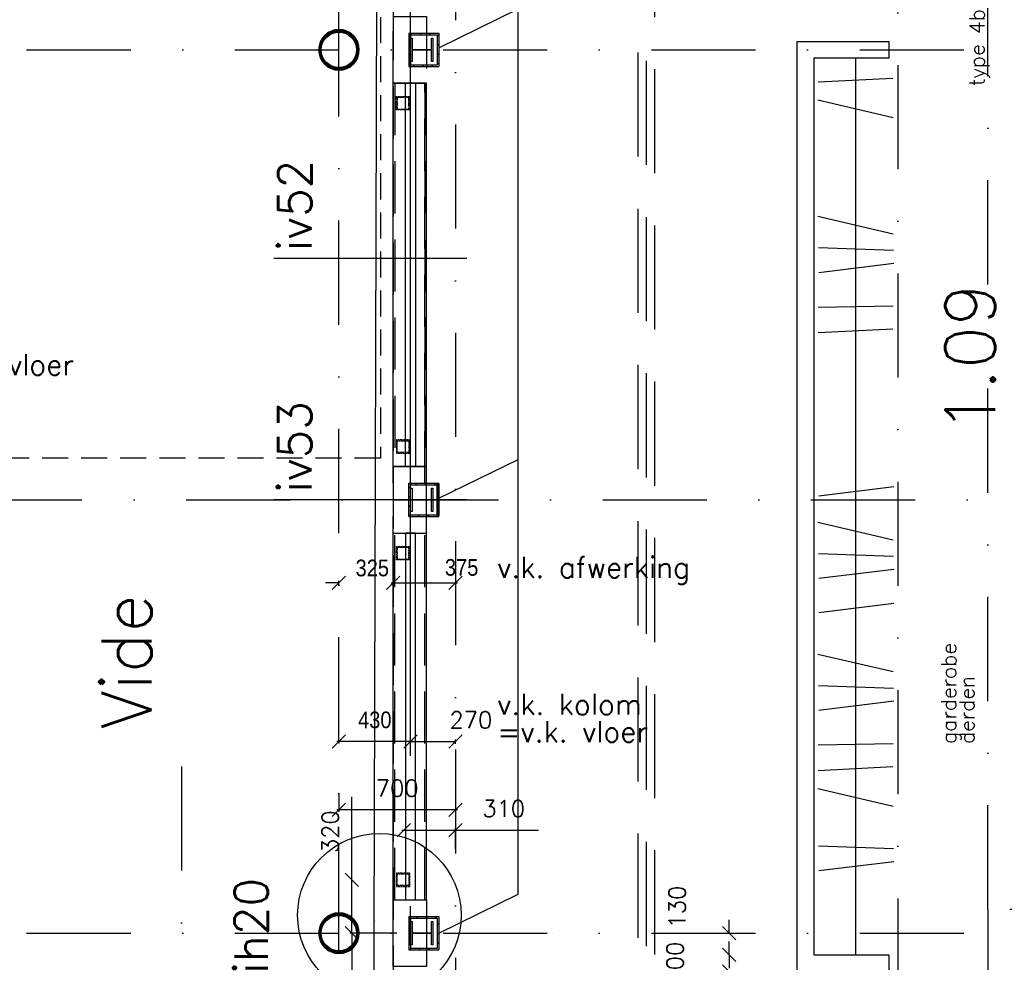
# Model space of a CAD drawing. Extents: x -171140 to 151546, y -8083 to 162438.
# Tile 44 of 96: x 34411 to 40320, y 42472 to 48128. Entities that reach past the tile are written whole.
import ezdxf
from ezdxf.enums import TextEntityAlignment as Align

# ---------------------------------------------------------------- set-up
doc = ezdxf.new("R2010")
doc.units = 0
doc.header["$LTSCALE"] = 50
doc.header["$MEASUREMENT"] = 0
doc.header["$PDMODE"] = 3
doc.header["$PDSIZE"] = 0.001
for name, pattern in [('DASHDOT', [25, 12.5, -6.25, 0, -6.25]), ('DASHED', [0.75, 0.5, -0.25]), ('HIDDEN', [9.375, 6.25, -3.125]), ('HIDDEN2', [0.1875, 0.125, -0.0625]), ('STRAM_0WT$0$DASHDOT', [25, 12.5, -6.25, 0, -6.25]), ('STRAM_0WT$0$DD1', [2.66667, 1.66667, -0.5, 0, -0.5]), ('STRAM_0WT$0$HIDDEN', [9.375, 6.25, -3.125])]:
    doc.linetypes.add(name, pattern=pattern)
doc.layers.get('0').update_dxf_attribs({"linetype": 'CONTINUOUS'})
doc.layers.get('DEFPOINTS').update_dxf_attribs({"linetype": 'CONTINUOUS'})
for name, color, linetype in [('00', 7, 'CONTINUOUS'), ('0POLYBUITENOM', 7, 'CONTINUOUS'), ('_BESTAAND_ONGEWIJZIGD', 8, 'CONTINUOUS'), ('_BRANDCOMPART', 6, 'DASHDOT'), ('_DETAILNUMMERS', 4, 'CONTINUOUS'), ('_DETAILNUMMERSTEKST', 4, 'CONTINUOUS'), ('_INTERIEUR', 7, 'CONTINUOUS'), ('A--01A1_ACEER', 1, 'CONTINUOUS'), ('A--A28--_F-2--', 7, 'CONTINUOUS'), ('A--A42--_F-23-', 9, 'CONTINUOUS'), ('A--L08A1_HULPLIJNEN', 7, 'CONTINUOUS'), ('A--L13A1_VLOEREN', 1, 'CONTINUOUS'), ('A--L22A1_BINNENWAND', 1, 'CONTINUOUS'), ('A--L22A2_BINNENWAND', 2, 'CONTINUOUS'), ('A--L24AC1_TRAPPEN', 1, 'HIDDEN2'), ('A--L28--', 7, 'CONTINUOUS'), ('A--L28--_F-2--', 7, 'CONTINUOUS'), ('A--L35A1_PLAFONDS', 1, 'HIDDEN'), ('A--L42--', 7, 'CONTINUOUS'), ('A--L42--_F-23-', 7, 'CONTINUOUS'), ('A--M$1A-_F123-', 1, 'CONTINUOUS'), ('A--T$1A-_F123-_R', 4, 'CONTINUOUS'), ('A--T01A-25_TEKST', 2, 'CONTINUOUS'), ('STRAM_0WT$0$A--L$7A-_STRAM', 1, 'STRAM_0WT$0$DASHDOT'), ('STRAM_0WT$0$A--L$7AC3-_STR', 3, 'STRAM_0WT$0$DASHDOT'), ('STRAM_0WT$0$A--T$7A8-_STRA', 8, 'STRAM_0WT$0$DASHDOT'), ('STRAM_0WT$0$STRAMIEN', 1, 'STRAM_0WT$0$DD1'), ('TEKST_KOZIJNMERK', 10, 'CONTINUOUS'), ('TEKSTKOZIJNMERK', 2, 'CONTINUOUS'), ('X--LR---_CP', 7, 'CONTINUOUS')]:
    doc.layers.add(name, color=color, linetype=linetype)
doc.styles.add('ALFA-0_25', font='ROMANS')
doc.styles.add('B-01', font='SIMPLEX.SHX', dxfattribs={"width": 0.8, "height": 4.5})
doc.styles.add('HIEMSTRA', font='romans.shx')
doc.styles.get("Standard").update_dxf_attribs({"font": 'txt', "width": 0.9})
doc.linetypes.add('BATTING', pattern='A,0.0001,-0.1,[134,ltypeshp.shx,S=0.1,R=0,X=-0.1,Y=0],-0.2,[134,ltypeshp.shx,S=0.1,R=180,X=0.1,Y=0],-0.1', length=0.4001)
doc.dimstyles.new('BEILEN', dxfattribs={"dimscale": 40, "dimtxt": 2.5, "dimasz": 2, "dimexe": 0.3, "dimexo": 0.3, "dimgap": 2, "dimtad": 1, "dimdec": 0, "dimzin": 0, "dimtxsty": 'HIEMSTRA', "dimblk1": 'OBLIQUE', "dimblk2": 'OBLIQUE', "dimsah": 1, "dimcen": -0.09, "dimdle": 0.3, "dimse1": 1, "dimclrd": 2, "dimclre": 2, "dimclrt": 3, "dimazin": 3, "dimtfac": 1, "dimtdec": 4, "dimtofl": 0, "dimtmove": 0, "dimatfit": 3, "dimtvp": 625, "dimtolj": 1, "dimtzin": 0})
doc.dimstyles.get("Standard").update_dxf_attribs({"dimscale": 40, "dimtxt": 2.5, "dimasz": 2, "dimexe": 0.3, "dimexo": 0.3, "dimgap": 2, "dimtad": 0, "dimdec": 0, "dimzin": 0, "dimtxsty": 'HIEMSTRA', "dimblk1": 'OBLIQUE', "dimblk2": 'OBLIQUE', "dimsah": 1, "dimcen": -0.09, "dimdle": 0.3, "dimse1": 1, "dimclrd": 2, "dimclre": 2, "dimclrt": 3, "dimazin": 3, "dimtfac": 1, "dimtdec": 4, "dimtix": 1, "dimtmove": 0, "dimatfit": 3, "dimtvp": 625, "dimtolj": 1, "dimtzin": 0})
pattern_1 = [(45, (-36752.046, -48041.86), (-28.28427, 28.28427), [])]
pattern_2 = [(45, (-36752.046, -42741.86), (-28.28427, 28.28427), [])]
pattern_3 = [(45, (-36752.046, -45151.86), (-28.28427, 28.28427), [])]

# ---------------------------------------------------------------- blocks, each defined once
blk = doc.blocks.new('Q020873-')
at = {"layer": 'A--A28--_F-2--', "color": 3, "linetype": 'CONTINUOUS'}
for points in [[(-40.7, 98.2), (-46.8, 112.9), (0, 106.2), (0, 122.2)], [(0, 106.2), (0, 122.2), (40.7, 98.2), (46.8, 112.9)], [(-98.2, 40.7), (-112.9, 46.8), (-75.1, 75.1), (-86.4, 86.4)], [(-75.1, 75.1), (-86.4, 86.4), (-40.7, 98.2), (-46.8, 112.9)], [(40.7, 98.2), (46.8, 112.9), (75.1, 75.1), (86.4, 86.4)], [(75.1, 75.1), (86.4, 86.4), (98.2, 40.7), (112.9, 46.8)], [(-106.2, 0), (-122.2, 0), (-98.2, 40.7), (-112.9, 46.8)], [(-98.2, -40.7), (-112.9, -46.8), (-106.2, 0), (-122.2, 0)], [(98.2, 40.7), (112.9, 46.8), (106.2, 0), (122.2, 0)], [(106.2, 0), (122.2, 0), (98.2, -40.7), (112.9, -46.8)], [(-75.1, -75.1), (-86.4, -86.4), (-98.2, -40.7), (-112.9, -46.8)], [(98.2, -40.7), (112.9, -46.8), (75.1, -75.1), (86.4, -86.4)], [(-40.7, -98.2), (-46.8, -112.9), (-75.1, -75.1), (-86.4, -86.4)], [(0, -106.2), (0, -122.2), (-40.7, -98.2), (-46.8, -112.9)], [(40.7, -98.2), (46.8, -112.9), (0, -106.2), (0, -122.2)], [(75.1, -75.1), (86.4, -86.4), (40.7, -98.2), (46.8, -112.9)]]:
    blk.add_solid(points, dxfattribs=at)
at = {"layer": 'A--L28--_F-2--', "color": 3, "linetype": 'CONTINUOUS'}
blk.add_lwpolyline([(0, 122.2, 1), (0, -122.2, 1), (0, 122.2), (0, 106.2, -1), (0, -106.2, -1), (0, 106.2)], format="xyb", close=True, dxfattribs=at)
at = {"layer": 'X--LR---_CP', "color": 4, "linetype": 'CONTINUOUS'}
blk.add_point((0, 0), dxfattribs=at)
blk = doc.blocks.new('_OBLIQUE')
at = {"color": 0, "linetype": 'BYBLOCK'}
blk.add_line((-0.5, -0.5), (0.5, 0.5), dxfattribs=at)
blk = doc.blocks.new('*D112')
at = {"layer": 'A--M$1A-_F123-', "color": 2, "linetype": 'CONTINUOUS'}
for p, q in [((38669.5, 42516.9), (38669.5, 42596.9)), ((38669.5, 42416.9), (38669.5, 42336.9))]:
    blk.add_line(p, q, dxfattribs=at)
at = {"layer": 'DEFPOINTS', "color": 0, "linetype": 'CONTINUOUS'}
for p in [(38669.5, 42516.9), (38669.5, 42516.9), (38669.5, 42416.9)]:
    blk.add_point(p, dxfattribs=at)
at = {"layer": 'A--M$1A-_F123-', "color": 2, "linetype": 'CONTINUOUS', "xscale": 80, "yscale": 80, "zscale": 80}
for p, rotation in [((38669.5, 42516.9), 270), ((38669.5, 42416.9), 90)]:
    blk.add_blockref('_OBLIQUE', p, dxfattribs=dict(at, rotation=rotation))
at = {"layer": 'A--M$1A-_F123-', "color": 3, "linetype": 'CONTINUOUS', "insert": (38344.5, 42466.9), "char_height": 100, "attachment_point": 5, "rotation": 90, "style": 'HIEMSTRA'}
blk.add_mtext('\\A1;100', dxfattribs=at)
blk = doc.blocks.new('*D113')
at = {"layer": 'A--M$1A-_F123-', "color": 2, "linetype": 'CONTINUOUS'}
for p, q in [((38669.5, 42646.9), (38669.5, 42726.9)), ((38669.5, 42516.9), (38669.5, 42436.9))]:
    blk.add_line(p, q, dxfattribs=at)
at = {"layer": 'DEFPOINTS', "color": 0, "linetype": 'CONTINUOUS'}
for p in [(38669.5, 42646.9), (38669.5, 42646.9), (38669.5, 42516.9)]:
    blk.add_point(p, dxfattribs=at)
at = {"layer": 'A--M$1A-_F123-', "color": 2, "linetype": 'CONTINUOUS', "xscale": 80, "yscale": 80, "zscale": 80}
for p, rotation in [((38669.5, 42646.9), 270), ((38669.5, 42516.9), 90)]:
    blk.add_blockref('_OBLIQUE', p, dxfattribs=dict(at, rotation=rotation))
at = {"layer": 'A--M$1A-_F123-', "color": 3, "linetype": 'CONTINUOUS', "insert": (38356.8, 42803.5), "char_height": 100, "attachment_point": 5, "rotation": 90, "style": 'HIEMSTRA'}
blk.add_mtext('\\A1;130', dxfattribs=at)
blk = doc.blocks.new('STRAM_0WT')
at = {"layer": 'STRAM_0WT$0$A--L$7A-_STRAM'}
blk.add_line((-39289.938, 9050), (-39289.938, 63702.184), dxfattribs=at)
at = {"layer": 'STRAM_0WT$0$A--L$7AC3-_STR'}
blk.add_line((-38589.938, 89008.057), (-38589.938, -5393.534), dxfattribs=at)
at = {"layer": 'STRAM_0WT$0$A--T$7A8-_STRA', "color": 8}
for p, q in [((-35934.938, 28110.192), (-35934.938, -7328.621)), ((-66167.142, 15700), (-500, 15700)), ((-108962.956, 13000), (-500, 13000)), ((-40234.938, 11400), (-40234.938, -7328.621)), ((-66167.142, 10400), (-540.602, 10400))]:
    blk.add_line(p, q, dxfattribs=at)
at = {"layer": 'STRAM_0WT$0$STRAMIEN', "color": 8, "linetype": 'STRAM_0WT$0$HIDDEN', "ltscale": 0.5}
blk.add_lwpolyline([(-19628.191, 24100), (-39039.938, 24100), (-39039.938, 13250), (-50246.691, 13250), (-59989.832, 15234.692)], dxfattribs=at)
blk = doc.blocks.new('*D191')
at = {"color": 2, "linetype": 'BYBLOCK'}
for p, q in [((36745, 43796), (37027, 43796)), ((37027, 43782.2), (37027, 43808))]:
    blk.add_line(p, q, dxfattribs=at)
at = {"layer": 'DEFPOINTS', "color": 0, "linetype": 'BYBLOCK'}
for p in [(36757, 44333.4), (37027, 43796), (37027, 43770.2)]:
    blk.add_point(p, dxfattribs=at)
at = {"color": 2, "linetype": 'BYBLOCK', "xscale": 80, "yscale": 80, "zscale": 80, "rotation": 180}
blk.add_blockref('_OBLIQUE', (36757, 43796), dxfattribs=at)
at = {"color": 2, "linetype": 'BYBLOCK', "xscale": 80, "yscale": 80, "zscale": 80}
blk.add_blockref('_OBLIQUE', (37027, 43796), dxfattribs=at)
at = {"color": 3, "linetype": 'BYBLOCK', "insert": (37118.8, 43926), "char_height": 100, "attachment_point": 5, "style": 'HIEMSTRA'}
blk.add_mtext('\\A1;270', dxfattribs=at)
blk = doc.blocks.new('*D192')
at = {"color": 2, "linetype": 'BYBLOCK'}
for p, q in [((36327, 43479.6), (36327, 43374.6)), ((37039, 43386.6), (36315, 43386.6))]:
    blk.add_line(p, q, dxfattribs=at)
at = {"layer": 'DEFPOINTS', "color": 0, "linetype": 'BYBLOCK'}
for p in [(36327, 43491.6), (37027, 43491.6), (36327, 43386.6)]:
    blk.add_point(p, dxfattribs=at)
at = {"color": 2, "linetype": 'BYBLOCK', "xscale": 80, "yscale": 80, "zscale": 80, "rotation": 180}
blk.add_blockref('_OBLIQUE', (36327, 43386.6), dxfattribs=at)
at = {"color": 2, "linetype": 'BYBLOCK', "xscale": 80, "yscale": 80, "zscale": 80}
blk.add_blockref('_OBLIQUE', (37027, 43386.6), dxfattribs=at)
at = {"color": 3, "linetype": 'BYBLOCK', "insert": (36677, 43516.6), "char_height": 100, "attachment_point": 5, "style": 'HIEMSTRA'}
blk.add_mtext('\\A1;700', dxfattribs=at)
blk = doc.blocks.new('*D193')
at = {"layer": 'A--M$1A-_F123-', "color": 2}
for p, q in [((36327, 44749.3), (36247, 44749.3)), ((36327, 44737.5), (36327, 44761.3)), ((36652, 44749.3), (36732, 44749.3))]:
    blk.add_line(p, q, dxfattribs=at)
at = {"layer": 'DEFPOINTS', "color": 0}
for p in [(36327, 44749.3), (36327, 44725.5), (36652, 44521.7)]:
    blk.add_point(p, dxfattribs=at)
at = {"layer": 'A--M$1A-_F123-', "color": 2, "xscale": 80, "yscale": 80, "zscale": 80}
blk.add_blockref('_OBLIQUE', (36327, 44749.3), dxfattribs=at)
at = {"layer": 'A--M$1A-_F123-', "color": 2, "xscale": 80, "yscale": 80, "zscale": 80, "rotation": 180}
blk.add_blockref('_OBLIQUE', (36652, 44749.3), dxfattribs=at)
at = {"layer": 'A--M$1A-_F123-', "color": 3, "insert": (36527, 44837.3), "char_height": 100, "attachment_point": 5}
blk.add_mtext('\\A1;325', dxfattribs=at)
blk = doc.blocks.new('*D194')
at = {"layer": 'A--M$1A-_F123-', "color": 2}
blk.add_line((36640, 44749.3), (37039, 44749.3), dxfattribs=at)
at = {"layer": 'DEFPOINTS', "color": 0}
for p in [(36652, 44749.3), (37027, 44749.3), (37027, 44749.3)]:
    blk.add_point(p, dxfattribs=at)
at = {"layer": 'A--M$1A-_F123-', "color": 2, "xscale": 80, "yscale": 80, "zscale": 80, "rotation": 180}
blk.add_blockref('_OBLIQUE', (36652, 44749.3), dxfattribs=at)
at = {"layer": 'A--M$1A-_F123-', "color": 2, "xscale": 80, "yscale": 80, "zscale": 80}
blk.add_blockref('_OBLIQUE', (37027, 44749.3), dxfattribs=at)
at = {"layer": 'A--M$1A-_F123-', "color": 3, "insert": (37063.3, 44840.8), "char_height": 100, "attachment_point": 5}
blk.add_mtext('\\A1;375', dxfattribs=at)
blk = doc.blocks.new('*D195')
at = {"layer": 'A--M$1A-_F123-', "color": 2}
for p, q in [((36769, 43796), (36315, 43796)), ((36327, 43792.9), (36327, 43784))]:
    blk.add_line(p, q, dxfattribs=at)
at = {"layer": 'DEFPOINTS', "color": 0}
for p in [(36327, 43804.9), (36327, 43796), (36757, 43804.9)]:
    blk.add_point(p, dxfattribs=at)
at = {"layer": 'A--M$1A-_F123-', "color": 2, "xscale": 80, "yscale": 80, "zscale": 80, "rotation": 180}
blk.add_blockref('_OBLIQUE', (36327, 43796), dxfattribs=at)
at = {"layer": 'A--M$1A-_F123-', "color": 2, "xscale": 80, "yscale": 80, "zscale": 80}
blk.add_blockref('_OBLIQUE', (36757, 43796), dxfattribs=at)
at = {"layer": 'A--M$1A-_F123-', "color": 3, "insert": (36542, 43926), "char_height": 100, "attachment_point": 5}
blk.add_mtext('\\A1;430', dxfattribs=at)
blk = doc.blocks.new('*U1074')
at = {"layer": 'A--A42--_F-23-', "linetype": 'CONTINUOUS'}
h = blk.add_hatch(dxfattribs=at)
h.set_pattern_fill('ALFALINE', color=256, scale=40, style=0)
h.set_pattern_definition(pattern_1)
h.paths.add_polyline_path([(0, 0), (-5, 5), (175, 5), (170, 0), (165, -5), (5, -5)])
at = {"layer": 'A--L42--_F-23-', "color": 2, "linetype": 'CONTINUOUS'}
for points in [[(-5, 5), (-5, 5), (175, 5), (175, 5)], [(5, -5), (5, -5), (165, -5), (165, -5)]]:
    blk.add_lwpolyline(points, dxfattribs=at)
blk = doc.blocks.new('*U1073')
at = {"layer": 'A--A42--_F-23-', "linetype": 'CONTINUOUS'}
h = blk.add_hatch(dxfattribs=at)
h.set_pattern_fill('ALFALINE', color=256, scale=40, style=0)
h.set_pattern_definition([(45, (-36922.046, -48041.86), (-28.28427, 28.28427), [])])
h.paths.add_polyline_path([(0, 0), (5, 5), (5, -195), (0, -190), (-5, -185), (-5, -5)])
at = {"layer": 'A--L42--_F-23-', "color": 2, "linetype": 'CONTINUOUS'}
for points in [[(5, 5), (5, 5), (5, -195), (5, -195)], [(-5, -5), (-5, -5), (-5, -185), (-5, -185)]]:
    blk.add_lwpolyline(points, dxfattribs=at)
blk = doc.blocks.new('*U1072')
at = {"layer": 'A--A42--_F-23-', "linetype": 'CONTINUOUS'}
h = blk.add_hatch(dxfattribs=at)
h.set_pattern_fill('ALFALINE', color=256, scale=40, style=0)
h.set_pattern_definition([(45, (-36752.046, -47851.86), (-28.28427, 28.28427), [])])
h.paths.add_polyline_path([(0, 0), (-5, -5), (175, -5), (170, 0), (165, 5), (5, 5)])
at = {"layer": 'A--L42--_F-23-', "color": 2, "linetype": 'CONTINUOUS'}
for points in [[(5, 5), (5, 5), (165, 5), (165, 5)], [(-5, -5), (-5, -5), (175, -5), (175, -5)]]:
    blk.add_lwpolyline(points, dxfattribs=at)
blk = doc.blocks.new('*U1071')
at = {"layer": 'A--A42--_F-23-', "linetype": 'CONTINUOUS'}
h = blk.add_hatch(dxfattribs=at)
h.set_pattern_fill('ALFALINE', color=256, scale=40, style=0)
h.set_pattern_definition(pattern_1)
h.paths.add_polyline_path([(0, 0), (-5, 5), (-5, -195), (0, -190), (5, -185), (5, -5)])
at = {"layer": 'A--L42--_F-23-', "color": 2, "linetype": 'CONTINUOUS'}
for points in [[(-5, 5), (-5, 5), (-5, -195), (-5, -195)], [(5, -5), (5, -5), (5, -185), (5, -185)]]:
    blk.add_lwpolyline(points, dxfattribs=at)
blk = doc.blocks.new('*U1070')
at = {"layer": 'A--A42--_F-23-', "linetype": 'CONTINUOUS'}
h = blk.add_hatch(dxfattribs=at)
h.set_pattern_fill('ALFALINE', color=256, scale=40, style=0)
h.set_pattern_definition(pattern_2)
h.paths.add_polyline_path([(0, 0), (-5, 5), (175, 5), (170, 0), (165, -5), (5, -5)])
at = {"layer": 'A--L42--_F-23-', "color": 2, "linetype": 'CONTINUOUS'}
for points in [[(-5, 5), (-5, 5), (175, 5), (175, 5)], [(5, -5), (5, -5), (165, -5), (165, -5)]]:
    blk.add_lwpolyline(points, dxfattribs=at)
blk = doc.blocks.new('*U1069')
at = {"layer": 'A--A42--_F-23-', "linetype": 'CONTINUOUS'}
h = blk.add_hatch(dxfattribs=at)
h.set_pattern_fill('ALFALINE', color=256, scale=40, style=0)
h.set_pattern_definition([(45, (-36922.046, -42741.86), (-28.28427, 28.28427), [])])
h.paths.add_polyline_path([(0, 0), (5, 5), (5, -195), (0, -190), (-5, -185), (-5, -5)])
at = {"layer": 'A--L42--_F-23-', "color": 2, "linetype": 'CONTINUOUS'}
for points in [[(5, 5), (5, 5), (5, -195), (5, -195)], [(-5, -5), (-5, -5), (-5, -185), (-5, -185)]]:
    blk.add_lwpolyline(points, dxfattribs=at)
blk = doc.blocks.new('*U1068')
at = {"layer": 'A--A42--_F-23-', "linetype": 'CONTINUOUS'}
h = blk.add_hatch(dxfattribs=at)
h.set_pattern_fill('ALFALINE', color=256, scale=40, style=0)
h.set_pattern_definition([(45, (-36922.046, -45341.86), (-28.28427, 28.28427), [])])
h.paths.add_polyline_path([(0, 0), (5, 0), (5, -190), (0, -190), (-5, -190), (-5, 0)])
at = {"layer": 'A--L42--_F-23-', "color": 2, "linetype": 'CONTINUOUS'}
for points in [[(0, 0), (-5, 0), (-5, -190), (0, -190)], [(0, 0), (5, 0), (5, -190), (0, -190)]]:
    blk.add_lwpolyline(points, dxfattribs=at)
blk = doc.blocks.new('*U1067')
at = {"layer": 'A--A42--_F-23-', "linetype": 'CONTINUOUS'}
h = blk.add_hatch(dxfattribs=at)
h.set_pattern_fill('ALFALINE', color=256, scale=40, style=0)
h.set_pattern_definition([(45, (-36752.046, -42551.86), (-28.28427, 28.28427), [])])
h.paths.add_polyline_path([(0, 0), (-5, -5), (175, -5), (170, 0), (165, 5), (5, 5)])
at = {"layer": 'A--L42--_F-23-', "color": 2, "linetype": 'CONTINUOUS'}
for points in [[(5, 5), (5, 5), (165, 5), (165, 5)], [(-5, -5), (-5, -5), (175, -5), (175, -5)]]:
    blk.add_lwpolyline(points, dxfattribs=at)
blk = doc.blocks.new('*U1066')
at = {"layer": 'A--A42--_F-23-', "linetype": 'CONTINUOUS'}
h = blk.add_hatch(dxfattribs=at)
h.set_pattern_fill('ALFALINE', color=256, scale=40, style=0)
h.set_pattern_definition([(45, (-36752.046, -45341.86), (-28.28427, 28.28427), [])])
h.paths.add_polyline_path([(0, 0), (-5, 5), (175, 5), (170, 0), (165, -5), (5, -5)])
at = {"layer": 'A--L42--_F-23-', "color": 2, "linetype": 'CONTINUOUS'}
for points in [[(-5, 5), (-5, 5), (175, 5), (175, 5)], [(5, -5), (5, -5), (165, -5), (165, -5)]]:
    blk.add_lwpolyline(points, dxfattribs=at)
blk = doc.blocks.new('*U1065')
at = {"layer": 'A--A42--_F-23-', "linetype": 'CONTINUOUS'}
h = blk.add_hatch(dxfattribs=at)
h.set_pattern_fill('ALFALINE', color=256, scale=40, style=0)
h.set_pattern_definition(pattern_3)
h.paths.add_polyline_path([(0, 0), (-5, -5), (175, -5), (170, 0), (165, 5), (5, 5)])
at = {"layer": 'A--L42--_F-23-', "color": 2, "linetype": 'CONTINUOUS'}
for points in [[(5, 5), (5, 5), (165, 5), (165, 5)], [(-5, -5), (-5, -5), (175, -5), (175, -5)]]:
    blk.add_lwpolyline(points, dxfattribs=at)
blk = doc.blocks.new('*U1064')
at = {"layer": 'A--A42--_F-23-', "linetype": 'CONTINUOUS'}
h = blk.add_hatch(dxfattribs=at)
h.set_pattern_fill('ALFALINE', color=256, scale=40, style=0)
h.set_pattern_definition(pattern_3)
h.paths.add_polyline_path([(0, 0), (-5, -5), (-5, 195), (0, 190), (5, 185), (5, 5)])
at = {"layer": 'A--L42--_F-23-', "color": 2, "linetype": 'CONTINUOUS'}
for points in [[(-5, -5), (-5, -5), (-5, 195), (-5, 195)], [(5, 5), (5, 5), (5, 185), (5, 185)]]:
    blk.add_lwpolyline(points, dxfattribs=at)
blk = doc.blocks.new('*U1063')
at = {"layer": 'A--A42--_F-23-', "linetype": 'CONTINUOUS'}
h = blk.add_hatch(dxfattribs=at)
h.set_pattern_fill('ALFALINE', color=256, scale=40, style=0)
h.set_pattern_definition([(45, (-36922.046, -45151.86), (-28.28427, 28.28427), [])])
h.paths.add_polyline_path([(0, 0), (5, -5), (5, 195), (0, 190), (-5, 185), (-5, 5)])
at = {"layer": 'A--L42--_F-23-', "color": 2, "linetype": 'CONTINUOUS'}
for points in [[(-5, 5), (-5, 5), (-5, 185), (-5, 185)], [(5, -5), (5, -5), (5, 195), (5, 195)]]:
    blk.add_lwpolyline(points, dxfattribs=at)
blk = doc.blocks.new('*U1062')
at = {"layer": 'A--A42--_F-23-', "linetype": 'CONTINUOUS'}
h = blk.add_hatch(dxfattribs=at)
h.set_pattern_fill('ALFALINE', color=256, scale=40, style=0)
h.set_pattern_definition(pattern_2)
h.paths.add_polyline_path([(0, 0), (-5, 5), (-5, -195), (0, -190), (5, -185), (5, -5)])
at = {"layer": 'A--L42--_F-23-', "color": 2, "linetype": 'CONTINUOUS'}
for points in [[(-5, 5), (-5, 5), (-5, -195), (-5, -195)], [(5, -5), (5, -5), (5, -185), (5, -185)]]:
    blk.add_lwpolyline(points, dxfattribs=at)
blk = doc.blocks.new('*D341')
at = {"layer": 'A--M$1A-_F123-', "color": 2, "linetype": 'CONTINUOUS'}
for p, q in [((23981.9, 29671.5), (23903.5, 29687.4)), ((23978.7, 29655.8), (23984.3, 29683.2)), ((24079.9, 29651.5), (23981.9, 29671.5)), ((24079.9, 29651.5), (24158.2, 29635.5))]:
    blk.add_line(p, q, dxfattribs=at)
at = {"layer": 'DEFPOINTS', "color": 0, "linetype": 'CONTINUOUS'}
for p in [(23981.9, 29671.5), (23976.3, 29644), (24074.3, 29624)]:
    blk.add_point(p, dxfattribs=at)
at = {"layer": 'A--M$1A-_F123-', "color": 2, "linetype": 'CONTINUOUS', "xscale": 80, "yscale": 80, "zscale": 80}
for p, rotation in [((23981.9, 29671.5), 348.4862903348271), ((24079.9, 29651.5), 168.4862903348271)]:
    blk.add_blockref('_OBLIQUE', p, dxfattribs=dict(at, rotation=rotation))
at = {"layer": 'A--M$1A-_F123-', "color": 3, "linetype": 'CONTINUOUS', "insert": (36506, 90903.8), "char_height": 100, "attachment_point": 5, "rotation": 348.48629, "style": 'HIEMSTRA'}
blk.add_mtext('\\A1;100', dxfattribs=at)
blk = doc.blocks.new('*D387')
at = {"layer": 'A--M$1A-_F123-', "color": 1, "linetype": 'CONTINUOUS'}
for p, q in [((36404.9, 42966.9), (36404.9, 43464.1)), ((36404.9, 42646.9), (36404.9, 42978.9)), ((36675.1, 42646.9), (36392.9, 42646.9))]:
    blk.add_line(p, q, dxfattribs=at)
at = {"layer": 'DEFPOINTS', "color": 0, "linetype": 'CONTINUOUS'}
for p in [(36687.1, 42966.9), (36404.9, 42646.9), (36687.1, 42646.9)]:
    blk.add_point(p, dxfattribs=at)
at = {"layer": 'A--M$1A-_F123-', "color": 1, "linetype": 'CONTINUOUS', "xscale": 80, "yscale": 80, "zscale": 80}
for p, rotation in [((36404.9, 42966.9), 90), ((36404.9, 42646.9), 270)]:
    blk.add_blockref('_OBLIQUE', p, dxfattribs=dict(at, rotation=rotation))
at = {"layer": 'A--M$1A-_F123-', "color": 2, "linetype": 'CONTINUOUS', "insert": (36274.9, 43255.5), "char_height": 100, "attachment_point": 5, "rotation": 90, "style": 'HIEMSTRA'}
blk.add_mtext('\\A1;320', dxfattribs=at)
blk = doc.blocks.new('*D388')
at = {"layer": 'A--M$1A-_F123-', "color": 1, "linetype": 'CONTINUOUS'}
for p, q in [((36597.2, 42646.9), (36392.9, 42646.9)), ((36404.9, 42646.9), (36404.9, 42314.8)), ((36404.9, 42326.8), (36404.9, 41829.7))]:
    blk.add_line(p, q, dxfattribs=at)
at = {"layer": 'DEFPOINTS', "color": 0, "linetype": 'CONTINUOUS'}
for p in [(36404.9, 42646.9), (36609.2, 42646.9), (36609.2, 42326.8)]:
    blk.add_point(p, dxfattribs=at)
at = {"layer": 'A--M$1A-_F123-', "color": 1, "linetype": 'CONTINUOUS', "xscale": 80, "yscale": 80, "zscale": 80}
for p, rotation in [((36404.9, 42646.9), 90), ((36404.9, 42326.8), 270)]:
    blk.add_blockref('_OBLIQUE', p, dxfattribs=dict(at, rotation=rotation))
at = {"layer": 'A--M$1A-_F123-', "color": 2, "linetype": 'CONTINUOUS', "insert": (36274.9, 42038.2), "char_height": 100, "attachment_point": 5, "rotation": 90, "style": 'HIEMSTRA'}
blk.add_mtext('\\A1;320', dxfattribs=at)
blk = doc.blocks.new('*D389')
at = {"layer": 'A--M$1A-_F123-', "color": 1, "linetype": 'CONTINUOUS'}
for p, q in [((36705, 43264.5), (37027, 43264.5)), ((37027, 43152.5), (37027, 43276.5)), ((37027, 43264.5), (37524.2, 43264.5))]:
    blk.add_line(p, q, dxfattribs=at)
at = {"layer": 'DEFPOINTS', "color": 0, "linetype": 'CONTINUOUS'}
for p in [(37027, 43264.5), (36717, 43140.5), (37027, 43140.5)]:
    blk.add_point(p, dxfattribs=at)
at = {"layer": 'A--M$1A-_F123-', "color": 1, "linetype": 'CONTINUOUS', "xscale": 80, "yscale": 80, "zscale": 80, "rotation": 180}
blk.add_blockref('_OBLIQUE', (36717, 43264.5), dxfattribs=at)
at = {"layer": 'A--M$1A-_F123-', "color": 1, "linetype": 'CONTINUOUS', "xscale": 80, "yscale": 80, "zscale": 80}
blk.add_blockref('_OBLIQUE', (37027, 43264.5), dxfattribs=at)
at = {"layer": 'A--M$1A-_F123-', "color": 2, "linetype": 'CONTINUOUS', "insert": (37315.6, 43394.5), "char_height": 100, "attachment_point": 5, "style": 'HIEMSTRA'}
blk.add_mtext('\\A1;310', dxfattribs=at)
blk = doc.blocks.new('DETAILNR')
at = {"layer": '_DETAILNUMMERS'}
blk.add_circle((32.9, -23.2), 490.7, dxfattribs=at)
at = {"layer": 'X--LR---_CP'}
blk.add_point((0, 0), dxfattribs=at)
at = {"layer": '_DETAILNUMMERSTEKST', "style": 'ALFA-0_25'}
blk.add_attdef('DETAILNR', text='', height=200, rotation=90, dxfattribs=at).set_placement((-618.4, 223.8), align=Align.RIGHT)

msp = doc.modelspace()

# ---------------------------------------------------------------- linework, layer by layer
at = {"color": 4}
for p, q in [((37093.7, 46695.5), (35936, 46695.5)), ((37093.7, 45246.9), (35936, 45246.9))]:
    msp.add_line(p, q, dxfattribs=at)
at = {"layer": '0POLYBUITENOM', "elevation": 1}
msp.add_lwpolyline([(45698.6, 66719.9), (45689, 56846.9), (36577, 56696.9), (36527, 39123.8), (29232, 39123.8), (29232, 31996.9), (31611.6, 31996.9), (31575.7, 31914.9), (31047.2, 29318.8), (29898.6, 23677.1), (24761.9, 24723.4), (24101.6, 21481.7), (23023.7, 16190.3), (21626.5, 9331.4)], dxfattribs=at)
at = {"layer": '_BESTAAND_ONGEWIJZIGD', "linetype": 'CONTINUOUS'}
msp.add_lwpolyline([(39077.3, 47996.9), (39627.3, 47996.9), (39627.3, 47896.9), (39177.3, 47896.9), (39177.3, 42516.9), (39627.3, 42516.9), (39627.3, 42416.9), (39077.3, 42416.9), (39077.3, 47996.9), (39177.3, 47996.9)], dxfattribs=at)
at = {"layer": '_BRANDCOMPART'}
msp.add_lwpolyline([(47099.4, 30650.8), (47099.4, 35817.5), (46214, 35817.5), (46214, 37113.5), (49181.3, 37113.5), (49181.3, 39577.1), (48480, 39577.1), (48480, 42789.3), (40221.6, 42789.3), (40221.6, 49046.7), (39064.6, 49046.7), (39064.6, 56840.7), (39064.6, 56840.7), (40388.8, 56840.7), (40388.8, 59802), (40388.8, 59802), (37996.9, 59802), (37996.9, 64946.5), (36327, 64587.4), (36327, 72357.4), (34739.4, 72702.5)], dxfattribs=at)
at = {"layer": '_BRANDCOMPART', "color": 4, "linetype": 'BATTING', "ltscale": 10}
msp.add_lwpolyline([(40221.6, 42789.3), (40221.6, 40174.2), (38864.6, 40174.2), (38864.6, 32226.1)], dxfattribs=at)
at = {"layer": '_DETAILNUMMERS', "color": 6, "linetype": 'DASHED', "ltscale": 25}
for points in [[(4701.8, 22779.7), (5365, 26187.1), (22399.3, 22717.2), (25562.3, 38172), (33002, 38171.7), (33002, 39806.3), (38123.1, 39806.3), (38123.1, 56531.9), (39427, 56531.9)], [(4750.9, 22770.1), (5404.4, 26128), (22438.3, 22658.2), (25603.1, 38122), (33052, 38121.7), (33052, 39756.3), (38173.1, 39756.3), (38173.1, 39756.3), (38173.1, 56481.9), (39427, 56481.9)], [(4799.9, 22760.6), (5443.9, 26069), (22477.4, 22599.2), (25644, 38071.9), (33102, 38071.7), (33102, 39706.3), (38223.1, 39706.3), (38223.1, 56431.9), (39427, 56431.9)]]:
    msp.add_lwpolyline(points, dxfattribs=at)
at = {"layer": '_INTERIEUR'}
for p, q in [((39427.3, 47896.9), (39427.3, 42516.9)), ((39202.5, 47754.1), (39652.2, 47777.3)), ((39201.3, 47646.3), (39653.4, 47540.5)), ((39201.3, 46948.7), (39653.3, 46842.9)), ((39204.8, 46760.8), (39655.2, 46744.7)), ((39207.6, 46611.8), (39656.6, 46667.2)), ((39202.4, 46403.1), (39652.3, 46411.4)), ((39202.5, 46250.2), (39652.2, 46273.4)), ((39207.6, 45271.2), (39656.6, 45326.6)), ((39201.3, 45112.7), (39653.3, 45007)), ((39204.8, 44924.8), (39655.2, 44908.8)), ((39207.6, 44775.9), (39656.6, 44831.3)), ((39207.6, 44570.8), (39656.6, 44626.2)), ((39201.3, 44321.7), (39653.3, 44216)), ((39204.8, 44133.8), (39655.2, 44117.8)), ((39207.6, 43984.9), (39656.6, 44040.2)), ((39202.4, 43776.1), (39652.3, 43784.5)), ((39202.5, 43623.3), (39652.2, 43646.5)), ((39201.3, 43515.4), (39653.4, 43409.7)), ((39204.8, 43171.1), (39655.2, 43155.1)), ((39207.6, 43022.1), (39656.6, 43077.5))]:
    msp.add_line(p, q, dxfattribs=at)
at = {"layer": 'A--01A1_ACEER', "linetype": 'CONTINUOUS'}
msp.add_line((36757, 43710.1), (36757, 57573.5), dxfattribs=at)
at = {"layer": 'A--L08A1_HULPLIJNEN', "linetype": 'CONTINUOUS'}
for p, q in [((36757, 47917.8), (36757, 48109)), ((36757, 42617.8), (36757, 42809))]:
    msp.add_line(p, q, dxfattribs=at)
at = {"layer": 'A--L13A1_VLOEREN', "linetype": 'CONTINUOUS'}
msp.add_lwpolyline([(36853, 42446.9), (36652, 42446.9), (36652, 42846.9), (36853, 42846.9)], close=True, dxfattribs=at)
at = {"layer": 'A--L22A1_BINNENWAND', "linetype": 'CONTINUOUS'}
for p, q in [((36652, 45346.9), (36652, 47746.9)), ((36652, 47746.9), (36853, 47746.9)), ((36853, 45346.9), (36853, 47746.9)), ((36652, 45446.9), (36853, 45446.9)), ((36652, 42846.9), (36652, 45146.9)), ((36853, 42846.9), (36853, 45146.9)), ((36652, 45046.9), (36853, 45046.9)), ((36652, 42846.9), (36853, 42846.9))]:
    msp.add_line(p, q, dxfattribs=at)
at = {"layer": 'A--L22A1_BINNENWAND', "linetype": 'HIDDEN'}
for p, q in [((36662, 47746.9), (36662, 45446.9)), ((36843, 45346.9), (36843, 47746.9)), ((36843, 47746.9), (36843, 45446.9)), ((36662, 42846.9), (36662, 45046.9)), ((36843, 42846.9), (36843, 45046.9))]:
    msp.add_line(p, q, dxfattribs=at)
at = {"layer": 'A--L22A2_BINNENWAND', "linetype": 'CONTINUOUS'}
for points in [[(36727, 47746.9), (36787, 47746.9), (36787, 45446.9), (36727, 45446.9), (36727, 47746.9)], [(36727, 42846.9), (36787, 42846.9), (36787, 45046.9), (36727, 45046.9), (36727, 42846.9)]]:
    msp.add_lwpolyline(points, dxfattribs=at)
at = {"layer": 'A--L28--', "linetype": 'CONTINUOUS'}
for points in [[(36757, 48016.9), (36765.5, 48016.9), (36765.5, 47949.6), (36881.5, 47949.6), (36881.5, 48016.9), (36890, 48016.9), (36890, 47876.9), (36881.5, 47876.9), (36881.5, 47944.1), (36765.5, 47944.1), (36765.5, 47876.9), (36757, 47876.9)], [(36757, 48016.9), (36765.5, 48016.9), (36765.5, 47949.6), (36881.5, 47949.6), (36881.5, 48016.9), (36890, 48016.9), (36890, 47876.9), (36881.5, 47876.9), (36881.5, 47944.1), (36765.5, 47944.1), (36765.5, 47876.9), (36757, 47876.9)], [(36757, 45316.9), (36765.5, 45316.9), (36765.5, 45249.6), (36881.5, 45249.6), (36881.5, 45316.9), (36890, 45316.9), (36890, 45176.9), (36881.5, 45176.9), (36881.5, 45244.1), (36765.5, 45244.1), (36765.5, 45176.9), (36757, 45176.9)], [(36757, 42716.9), (36765.5, 42716.9), (36765.5, 42649.6), (36881.5, 42649.6), (36881.5, 42716.9), (36890, 42716.9), (36890, 42576.9), (36881.5, 42576.9), (36881.5, 42644.1), (36765.5, 42644.1), (36765.5, 42576.9), (36757, 42576.9)], [(36757, 42716.9), (36765.5, 42716.9), (36765.5, 42649.6), (36881.5, 42649.6), (36881.5, 42716.9), (36890, 42716.9), (36890, 42576.9), (36881.5, 42576.9), (36881.5, 42644.1), (36765.5, 42644.1), (36765.5, 42576.9), (36757, 42576.9)]]:
    msp.add_lwpolyline(points, close=True, dxfattribs=at)
at = {"layer": 'A--L28--_F-2--', "color": 1, "linetype": 'HIDDEN2'}
for points in [[(36672, 47666.8), (36677, 47661.8), (36677, 47591.8), (36747, 47591.8), (36747, 47661.8), (36677, 47661.8), (36672, 47666.8), (36752, 47666.8), (36752, 47586.8), (36672, 47586.8)], [(36672, 45526.9), (36677, 45531.9), (36677, 45601.9), (36747, 45601.9), (36747, 45531.9), (36677, 45531.9), (36672, 45526.9), (36752, 45526.9), (36752, 45606.9), (36672, 45606.9)], [(36672, 44966.8), (36677, 44961.8), (36677, 44891.8), (36747, 44891.8), (36747, 44961.8), (36677, 44961.8), (36672, 44966.8), (36752, 44966.8), (36752, 44886.8), (36672, 44886.8)], [(36672, 42926.9), (36677, 42931.9), (36677, 43001.9), (36747, 43001.9), (36747, 42931.9), (36677, 42931.9), (36672, 42926.9), (36752, 42926.9), (36752, 43006.9), (36672, 43006.9)]]:
    msp.add_lwpolyline(points, close=True, dxfattribs=at)
at = {"layer": 'A--L35A1_PLAFONDS'}
msp.add_lwpolyline([(38595.5, 60294.9, 0.337595), (36652, 57571.9), (36652, 40007.3), (33239.3, 40007.3, 0.15921), (31934.6, 50790), (32127.5, 50361.2), (35041.9, 64668.2), (38595.7, 65431.1)], format="xyb", dxfattribs=at)
for points in [[(36853, 47746.9), (36652, 47746.9), (36652, 48146.9), (36853, 48146.9)], [(36853, 45446.9), (36652, 45446.9), (36652, 45046.9), (36853, 45046.9)]]:
    msp.add_lwpolyline(points, close=True, dxfattribs=at)
at = {"layer": 'TEKST_KOZIJNMERK'}
for p, q in [((37403.2, 42880.4), (37403.2, 55807.9)), ((36927, 47959.4), (37403.2, 48192.9)), ((36927, 45256.3), (37403.2, 45489.8)), ((36927, 42646.9), (37403.2, 42880.4))]:
    msp.add_line(p, q, dxfattribs=at)
at = {"layer": 'X--LR---_CP', "color": 4, "linetype": 'CONTINUOUS'}
for p in [(37527.6, 42646.9), (37567.6, 42646.9), (37607.6, 42646.9)]:
    msp.add_point(p, dxfattribs=at)

# ---------------------------------------------------------------- block references
at = {"layer": '00'}
ref = msp.add_blockref('DETAILNR', (36546.3, 42721.4), dxfattribs=dict(at, rotation=90))
ref.add_attrib('DETAILNR', 'ih20', dxfattribs={"layer": '_DETAILNUMMERSTEKST', "height": 200, "rotation": 90, "style": 'ALFA-0_25'}).set_placement((35899.9, 42977.6), align=Align.RIGHT)
at = {"layer": 'A--L24AC1_TRAPPEN'}
msp.add_blockref('STRAM_0WT', (75617, 32246.9), dxfattribs=at)
at = {"layer": 'A--L28--'}
for p in [(36327, 47946.9), (36327, 47946.9), (36327, 42646.9)]:
    msp.add_blockref('Q020873-', p, dxfattribs=at)
at = {"layer": 'A--L42--', "linetype": 'CONTINUOUS'}
for name, p in [('*U1074', (36752, 48041.9)), ('*U1071', (36752, 48041.9)), ('*U1073', (36922, 48041.9)), ('*U1072', (36752, 47851.9)), ('*U1066', (36752, 45341.9)), ('*U1064', (36752, 45151.9)), ('*U1063', (36922, 45151.9)), ('*U1068', (36922, 45341.9)), ('*U1065', (36752, 45151.9)), ('*U1070', (36752, 42741.9)), ('*U1062', (36752, 42741.9)), ('*U1069', (36922, 42741.9)), ('*U1067', (36752, 42551.9))]:
    msp.add_blockref(name, p, dxfattribs=at)

# ---------------------------------------------------------------- texts
at = {"layer": '00', "color": 4, "style": 'ALFA-0_25'}
for s, p in [('iv52', (36162, 46738.7)), ('iv53', (36162, 45290.1))]:
    msp.add_text(s, height=200, rotation=90.05255, dxfattribs=at).set_placement(p)
at = {"layer": 'A--T$1A-_F123-_R', "style": 'ALFA-0_25'}
for s, p in [('1.09', (40265.4, 45646.8)), ('Vide', (35201.8, 43871.2))]:
    msp.add_text(s, height=300, rotation=90, dxfattribs=at).set_placement(p)
at = {"layer": 'A--T01A-25_TEKST', "style": 'HIEMSTRA'}
for s, p in [('v.k. vloer', (33970.3, 45995.7)), ('v.k. afwerking', (37276.2, 44779.6)), ('v.k. kolom', (37276.2, 43957.8)), ('=v.k. vloer', (37276.2, 43793.6))]:
    msp.add_text(s, height=125, dxfattribs=at).set_placement(p)
at = {"layer": 'TEKST_KOZIJNMERK', "style": 'B-01'}
for s, p in [('garderobe ', (40031.4, 43782.3)), ('derden', (40140.6, 43782.3))]:
    msp.add_text(s, height=90, rotation=90, dxfattribs=at).set_placement(p)
at = {"layer": 'TEKSTKOZIJNMERK', "style": 'B-01'}
msp.add_text('type 4b', height=90, rotation=90, dxfattribs=at).set_placement((40201.5, 47729.9))

# ---------------------------------------------------------------- dimensions: what is measured, and where the dimension line sits
at = {"layer": 'A--M$1A-_F123-', "linetype": 'CONTINUOUS'}
dim = msp.add_aligned_dim(p1=(24074.3, 29624), p2=(23976.3, 29644), distance=-28, dimstyle='STANDARD', dxfattribs=at)
dim.commit()
dim.dimension.update_dxf_attribs({"geometry": '*D341', "text_midpoint": (36506, 90903.8)})
at = {"layer": 'A--M$1A-_F123-'}
for base, p1, p2, picture, middle in [((36327, 44749.3), (36652, 44521.7), (36327, 44725.5), '*D193', (36527, 44837.3)), ((37027, 44749.3), (36652, 44749.3), (37027, 44749.3), '*D194', (37063.3, 44840.8))]:
    dim = msp.add_linear_dim(base=base, p1=p1, p2=p2, dimstyle='BEILEN', override={"dimtxsty": 'STANDARD', "dimcen": -0.09, "dimtdec": 4}, dxfattribs=at)
    dim.commit()
    dim.dimension.update_dxf_attribs({"geometry": picture, "text_midpoint": middle, "dimtype": 160})
dim = msp.add_linear_dim(base=(37027, 43796), p1=(36757, 44333.4), p2=(37027, 43770.2), dimstyle='BEILEN', dxfattribs=at)
dim.commit()
dim.dimension.update_dxf_attribs({"geometry": '*D191', "text_midpoint": (37118.8, 43926), "dimtype": 160})
dim = msp.add_linear_dim(base=(36327, 43796), p1=(36757, 43804.9), p2=(36327, 43804.9), dimstyle='BEILEN', override={"dimtxsty": 'STANDARD', "dimcen": -0.09, "dimtdec": 4}, dxfattribs=at)
dim.commit()
dim.dimension.update_dxf_attribs({"geometry": '*D195', "text_midpoint": (36542, 43926)})
dim = msp.add_linear_dim(base=(36327, 43386.6), p1=(37027, 43491.6), p2=(36327, 43491.6), dimstyle='BEILEN', dxfattribs=at)
dim.commit()
dim.dimension.update_dxf_attribs({"geometry": '*D192', "text_midpoint": (36677, 43516.6)})
at = {"layer": 'A--M$1A-_F123-', "linetype": 'CONTINUOUS'}
for base, p1, p2, dimstyle, override, picture, middle in [((36404.9, 42646.9), (36687.1, 42966.9), (36687.1, 42646.9), 'STANDARD', {"dimtad": 1, "dimclrd": 1, "dimclre": 1, "dimclrt": 2}, '*D387', (36404.9, 43255.5)), ((38669.5, 42646.9), (38669.5, 42516.9), (38669.5, 42646.9), 'BEILEN', {"dimtxsty": 'HIEMSTRA'}, '*D113', (38356.8, 42803.5)), ((36404.9, 42646.9), (36609.2, 42326.8), (36609.2, 42646.9), 'STANDARD', {"dimtad": 1, "dimclrd": 1, "dimclre": 1, "dimclrt": 2}, '*D388', (36404.9, 42038.2)), ((38669.5, 42516.9), (38669.5, 42416.9), (38669.5, 42516.9), 'BEILEN', {"dimtxsty": 'HIEMSTRA'}, '*D112', (38344.5, 42466.9))]:
    dim = msp.add_linear_dim(base=base, p1=p1, p2=p2, angle=90, dimstyle=dimstyle, override=override, dxfattribs=at)
    dim.commit()
    dim.dimension.update_dxf_attribs({"geometry": picture, "text_midpoint": middle, "dimtype": 160})
dim = msp.add_linear_dim(base=(37027, 43264.5), p1=(36717, 43140.5), p2=(37027, 43140.5), dimstyle='STANDARD', override={"dimtad": 1, "dimclrd": 1, "dimclre": 1, "dimclrt": 2}, dxfattribs=at)
dim.commit()
dim.dimension.update_dxf_attribs({"geometry": '*D389', "text_midpoint": (37315.6, 43264.5), "dimtype": 160})

doc.saveas('drawing.dxf')
